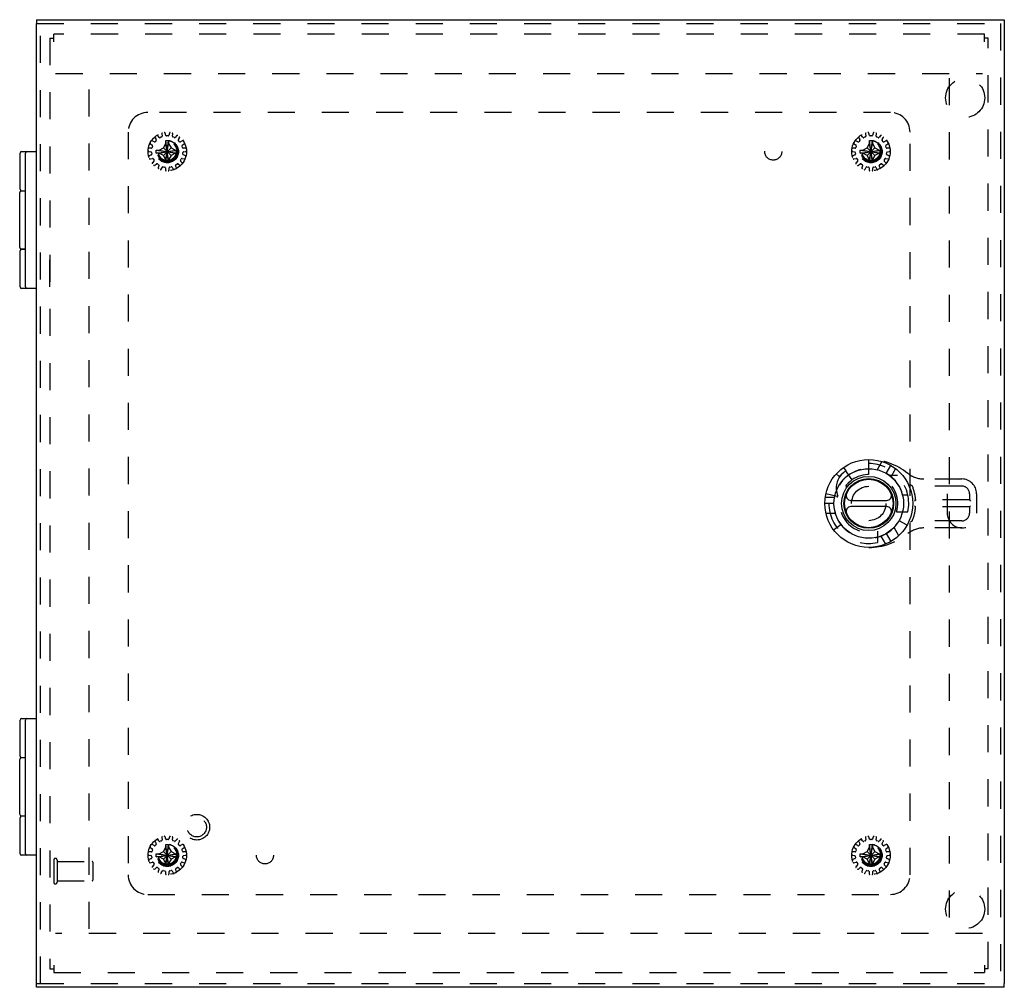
# Model space of a CAD drawing. Header units: inches. Extents: x 0 to 63, y 0 to 40.7.
# Tile 10 of 14: x 15.3 to 27.9, y 14.8 to 27.1. Entities that reach past the tile are written whole.
import ezdxf

# ---------------------------------------------------------------- set-up
doc = ezdxf.new("R2010")
doc.units = ezdxf.units.IN
doc.header["$LTSCALE"] = 3.462963
doc.header["$MEASUREMENT"] = 0
doc.linetypes.add('HIDDEN', pattern=[0.2, 0.1, -0.1])
for name, color, linetype in [('DEFAULT_2', 8, 'HIDDEN'), ('DOOR_ASSEMBLY', 7, 'CONTINUOUS'), ('SUBPANEL', 7, 'CONTINUOUS')]:
    doc.layers.add(name, color=color, linetype=linetype)

msp = doc.modelspace()

# ---------------------------------------------------------------- linework, layer by layer
at = {"layer": 'DEFAULT_2', "color": 8, "linetype": 'HIDDEN'}
for p, q in [((15.711, 26.895), (15.711, 14.991)), ((15.711, 26.895), (15.759, 26.895)), ((15.759, 26.848), (15.759, 26.943)), ((27.663, 26.943), (15.759, 26.943)), ((27.663, 26.848), (27.663, 26.943)), ((27.711, 26.895), (27.663, 26.895)), ((27.711, 14.991), (27.711, 26.895)), ((15.784, 26.443), (27.638, 26.443)), ((16.211, 15.503), (16.211, 26.383)), ((27.211, 26.383), (27.211, 15.503)), ((17.044, 25.567), (17.018, 25.58)), ((17.055, 25.621), (17.07, 25.596)), ((17.069, 25.585), (17.055, 25.57)), ((17.109, 25.625), (17.09, 25.647)), ((17.139, 25.63), (17.121, 25.622)), ((17.141, 25.669), (17.145, 25.641)), ((17.192, 25.651), (17.184, 25.678)), ((17.193, 25.582), (17.194, 25.583)), ((17.193, 25.547), (17.193, 25.582)), ((17.194, 25.302), (17.229, 25.583)), ((17.229, 25.302), (17.194, 25.583)), ((17.221, 25.644), (17.202, 25.644)), ((17.229, 25.583), (17.229, 25.582)), ((17.229, 25.582), (17.229, 25.547)), ((17.239, 25.678), (17.231, 25.651)), ((17.278, 25.641), (17.282, 25.669)), ((17.302, 25.622), (17.284, 25.63)), ((17.333, 25.647), (17.314, 25.625)), ((17.353, 25.596), (17.368, 25.621)), ((17.368, 25.57), (17.354, 25.585)), ((17.405, 25.58), (17.379, 25.567)), ((26.044, 25.567), (26.018, 25.58)), ((26.055, 25.621), (26.07, 25.596)), ((26.069, 25.585), (26.055, 25.57)), ((26.109, 25.625), (26.09, 25.647)), ((26.139, 25.63), (26.121, 25.622)), ((26.141, 25.669), (26.145, 25.641)), ((26.192, 25.651), (26.184, 25.678)), ((26.193, 25.582), (26.194, 25.583)), ((26.193, 25.547), (26.193, 25.582)), ((26.194, 25.302), (26.229, 25.583)), ((26.229, 25.302), (26.194, 25.583)), ((26.221, 25.644), (26.202, 25.644)), ((26.229, 25.583), (26.229, 25.582)), ((26.229, 25.582), (26.229, 25.547)), ((26.239, 25.678), (26.231, 25.651)), ((26.278, 25.641), (26.282, 25.669)), ((26.302, 25.622), (26.284, 25.63)), ((26.333, 25.647), (26.314, 25.625)), ((26.353, 25.596), (26.368, 25.621)), ((26.368, 25.57), (26.354, 25.585)), ((26.405, 25.58), (26.379, 25.567)), ((16.974, 25.445), (17.002, 25.44)), ((17.007, 25.488), (16.979, 25.489)), ((16.996, 25.542), (17.02, 25.526)), ((17.023, 25.514), (17.017, 25.495)), ((17.071, 25.461), (17.352, 25.425)), ((17.071, 25.461), (17.072, 25.461)), ((17.071, 25.425), (17.352, 25.461)), ((17.072, 25.461), (17.107, 25.461)), ((17.107, 25.461), (17.162, 25.492)), ((17.107, 25.461), (17.316, 25.425)), ((17.107, 25.425), (17.316, 25.461)), ((17.162, 25.492), (17.193, 25.547)), ((17.162, 25.393), (17.261, 25.492)), ((17.261, 25.393), (17.162, 25.492)), ((17.193, 25.338), (17.229, 25.547)), ((17.229, 25.338), (17.193, 25.547)), ((17.229, 25.547), (17.261, 25.492)), ((17.261, 25.492), (17.316, 25.461)), ((17.316, 25.461), (17.351, 25.461)), ((17.351, 25.461), (17.352, 25.461)), ((17.406, 25.495), (17.4, 25.514)), ((17.403, 25.526), (17.427, 25.542)), ((17.444, 25.489), (17.416, 25.488)), ((17.421, 25.44), (17.449, 25.445)), ((25.974, 25.445), (26.002, 25.44)), ((26.007, 25.488), (25.979, 25.489)), ((25.996, 25.542), (26.02, 25.526)), ((26.023, 25.514), (26.017, 25.495)), ((26.071, 25.425), (26.352, 25.461)), ((26.071, 25.461), (26.072, 25.461)), ((26.071, 25.461), (26.352, 25.425)), ((26.072, 25.461), (26.107, 25.461)), ((26.107, 25.461), (26.162, 25.492)), ((26.107, 25.425), (26.316, 25.461)), ((26.107, 25.461), (26.316, 25.425)), ((26.162, 25.492), (26.193, 25.547)), ((26.162, 25.393), (26.261, 25.492)), ((26.261, 25.393), (26.162, 25.492)), ((26.193, 25.338), (26.229, 25.547)), ((26.229, 25.338), (26.193, 25.547)), ((26.229, 25.547), (26.261, 25.492)), ((26.261, 25.492), (26.316, 25.461)), ((26.316, 25.461), (26.351, 25.461)), ((26.351, 25.461), (26.352, 25.461)), ((26.406, 25.495), (26.4, 25.514)), ((26.403, 25.526), (26.427, 25.542)), ((26.444, 25.489), (26.416, 25.488)), ((26.421, 25.44), (26.449, 25.445)), ((17.006, 25.401), (16.98, 25.391)), ((16.993, 25.349), (17.021, 25.355)), ((17.011, 25.432), (17.013, 25.412)), ((17.041, 25.322), (17.021, 25.301)), ((17.032, 25.351), (17.042, 25.333)), ((17.072, 25.425), (17.071, 25.425)), ((17.107, 25.425), (17.072, 25.425)), ((17.162, 25.393), (17.107, 25.425)), ((17.193, 25.338), (17.162, 25.393)), ((17.193, 25.303), (17.193, 25.338)), ((17.261, 25.393), (17.229, 25.338)), ((17.229, 25.338), (17.229, 25.303)), ((17.316, 25.425), (17.261, 25.393)), ((17.351, 25.425), (17.316, 25.425)), ((17.352, 25.425), (17.351, 25.425)), ((17.381, 25.333), (17.391, 25.351)), ((17.402, 25.301), (17.382, 25.322)), ((17.402, 25.355), (17.43, 25.349)), ((17.41, 25.412), (17.412, 25.432)), ((17.443, 25.391), (17.417, 25.401)), ((26.006, 25.401), (25.98, 25.391)), ((25.993, 25.349), (26.021, 25.355)), ((26.011, 25.432), (26.013, 25.412)), ((26.041, 25.322), (26.021, 25.301)), ((26.032, 25.351), (26.042, 25.333)), ((26.072, 25.425), (26.071, 25.425)), ((26.107, 25.425), (26.072, 25.425)), ((26.162, 25.393), (26.107, 25.425)), ((26.193, 25.338), (26.162, 25.393)), ((26.193, 25.303), (26.193, 25.338)), ((26.261, 25.393), (26.229, 25.338)), ((26.229, 25.338), (26.229, 25.303)), ((26.316, 25.425), (26.261, 25.393)), ((26.351, 25.425), (26.316, 25.425)), ((26.352, 25.425), (26.351, 25.425)), ((26.381, 25.333), (26.391, 25.351)), ((26.402, 25.301), (26.382, 25.322)), ((26.402, 25.355), (26.43, 25.349)), ((26.41, 25.412), (26.412, 25.432)), ((26.443, 25.391), (26.417, 25.401)), ((17.051, 25.268), (17.073, 25.286)), ((17.085, 25.286), (17.101, 25.274)), ((17.105, 25.263), (17.095, 25.236)), ((17.135, 25.218), (17.149, 25.243)), ((17.16, 25.248), (17.179, 25.244)), ((17.187, 25.235), (17.189, 25.206)), ((17.194, 25.302), (17.193, 25.303)), ((17.229, 25.303), (17.229, 25.302)), ((17.234, 25.206), (17.236, 25.235)), ((17.244, 25.244), (17.263, 25.248)), ((17.274, 25.243), (17.288, 25.218)), ((17.328, 25.236), (17.318, 25.263)), ((17.322, 25.274), (17.338, 25.286)), ((17.35, 25.286), (17.372, 25.268)), ((26.051, 25.268), (26.073, 25.286)), ((26.085, 25.286), (26.101, 25.274)), ((26.105, 25.263), (26.095, 25.236)), ((26.135, 25.218), (26.149, 25.243)), ((26.16, 25.248), (26.179, 25.244)), ((26.187, 25.235), (26.189, 25.206)), ((26.194, 25.302), (26.193, 25.303)), ((26.229, 25.303), (26.229, 25.302)), ((26.234, 25.206), (26.236, 25.235)), ((26.244, 25.244), (26.263, 25.248)), ((26.274, 25.243), (26.288, 25.218)), ((26.328, 25.236), (26.318, 25.263)), ((26.322, 25.274), (26.338, 25.286)), ((26.35, 25.286), (26.372, 25.268)), ((17.109, 16.625), (17.09, 16.647)), ((17.139, 16.63), (17.121, 16.622)), ((17.141, 16.669), (17.145, 16.641)), ((17.192, 16.651), (17.184, 16.678)), ((17.221, 16.644), (17.202, 16.644)), ((17.239, 16.678), (17.231, 16.651)), ((17.278, 16.641), (17.282, 16.669)), ((17.302, 16.622), (17.284, 16.63)), ((17.333, 16.647), (17.314, 16.625)), ((26.109, 16.625), (26.09, 16.647)), ((26.139, 16.63), (26.121, 16.622)), ((26.141, 16.669), (26.145, 16.641)), ((26.192, 16.651), (26.184, 16.678)), ((26.221, 16.644), (26.202, 16.644)), ((26.239, 16.678), (26.231, 16.651)), ((26.278, 16.641), (26.282, 16.669)), ((26.302, 16.622), (26.284, 16.63)), ((26.333, 16.647), (26.314, 16.625)), ((16.996, 16.542), (17.02, 16.526)), ((17.023, 16.514), (17.017, 16.495)), ((17.044, 16.567), (17.018, 16.58)), ((17.055, 16.621), (17.07, 16.596)), ((17.069, 16.585), (17.055, 16.57)), ((17.162, 16.492), (17.193, 16.547)), ((17.193, 16.582), (17.194, 16.583)), ((17.193, 16.547), (17.193, 16.582)), ((17.229, 16.338), (17.193, 16.547)), ((17.193, 16.338), (17.229, 16.547)), ((17.229, 16.302), (17.194, 16.583)), ((17.194, 16.302), (17.229, 16.583)), ((17.229, 16.583), (17.229, 16.582)), ((17.229, 16.582), (17.229, 16.547)), ((17.229, 16.547), (17.261, 16.492)), ((17.353, 16.596), (17.368, 16.621)), ((17.368, 16.57), (17.354, 16.585)), ((17.405, 16.58), (17.379, 16.567)), ((17.406, 16.495), (17.4, 16.514)), ((17.403, 16.526), (17.427, 16.542)), ((25.996, 16.542), (26.02, 16.526)), ((26.023, 16.514), (26.017, 16.495)), ((26.044, 16.567), (26.018, 16.58)), ((26.055, 16.621), (26.07, 16.596)), ((26.069, 16.585), (26.055, 16.57)), ((26.162, 16.492), (26.193, 16.547)), ((26.193, 16.582), (26.194, 16.583)), ((26.193, 16.547), (26.193, 16.582)), ((26.229, 16.338), (26.193, 16.547)), ((26.193, 16.338), (26.229, 16.547)), ((26.229, 16.302), (26.194, 16.583)), ((26.194, 16.302), (26.229, 16.583)), ((26.229, 16.583), (26.229, 16.582)), ((26.229, 16.582), (26.229, 16.547)), ((26.229, 16.547), (26.261, 16.492)), ((26.353, 16.596), (26.368, 16.621)), ((26.368, 16.57), (26.354, 16.585)), ((26.405, 16.58), (26.379, 16.567)), ((26.406, 16.495), (26.4, 16.514)), ((26.403, 16.526), (26.427, 16.542)), ((15.759, 16.383), (15.759, 16.099)), ((15.802, 16.383), (15.802, 16.099)), ((16.974, 16.445), (17.002, 16.44)), ((17.007, 16.488), (16.979, 16.489)), ((17.006, 16.401), (16.98, 16.391)), ((17.011, 16.432), (17.013, 16.412)), ((17.071, 16.461), (17.352, 16.425)), ((17.071, 16.461), (17.072, 16.461)), ((17.071, 16.425), (17.352, 16.461)), ((17.072, 16.425), (17.071, 16.425)), ((17.072, 16.461), (17.107, 16.461)), ((17.107, 16.425), (17.072, 16.425)), ((17.107, 16.461), (17.162, 16.492)), ((17.107, 16.461), (17.316, 16.425)), ((17.107, 16.425), (17.316, 16.461)), ((17.162, 16.393), (17.107, 16.425)), ((17.261, 16.393), (17.162, 16.492)), ((17.162, 16.393), (17.261, 16.492)), ((17.193, 16.338), (17.162, 16.393)), ((17.261, 16.393), (17.229, 16.338)), ((17.261, 16.492), (17.316, 16.461)), ((17.316, 16.425), (17.261, 16.393)), ((17.316, 16.461), (17.351, 16.461)), ((17.351, 16.425), (17.316, 16.425)), ((17.351, 16.461), (17.352, 16.461)), ((17.352, 16.425), (17.351, 16.425)), ((17.41, 16.412), (17.412, 16.432)), ((17.444, 16.489), (17.416, 16.488)), ((17.443, 16.391), (17.417, 16.401)), ((17.421, 16.44), (17.449, 16.445)), ((25.974, 16.445), (26.002, 16.44)), ((26.007, 16.488), (25.979, 16.489)), ((26.006, 16.401), (25.98, 16.391)), ((26.011, 16.432), (26.013, 16.412)), ((26.071, 16.425), (26.352, 16.461)), ((26.071, 16.461), (26.072, 16.461)), ((26.071, 16.461), (26.352, 16.425)), ((26.072, 16.425), (26.071, 16.425)), ((26.072, 16.461), (26.107, 16.461)), ((26.107, 16.425), (26.072, 16.425)), ((26.107, 16.461), (26.162, 16.492)), ((26.107, 16.425), (26.316, 16.461)), ((26.107, 16.461), (26.316, 16.425)), ((26.162, 16.393), (26.107, 16.425)), ((26.162, 16.492), (26.261, 16.393)), ((26.162, 16.393), (26.261, 16.492)), ((26.193, 16.338), (26.162, 16.393)), ((26.261, 16.393), (26.229, 16.338)), ((26.261, 16.492), (26.316, 16.461)), ((26.316, 16.425), (26.261, 16.393)), ((26.316, 16.461), (26.351, 16.461)), ((26.351, 16.425), (26.316, 16.425)), ((26.351, 16.461), (26.352, 16.461)), ((26.352, 16.425), (26.351, 16.425)), ((26.41, 16.412), (26.412, 16.432)), ((26.444, 16.489), (26.416, 16.488)), ((26.443, 16.391), (26.417, 16.401)), ((26.421, 16.44), (26.449, 16.445)), ((15.802, 16.365), (16.249, 16.365)), ((16.259, 16.355), (16.259, 16.127)), ((16.993, 16.349), (17.021, 16.355)), ((17.041, 16.322), (17.021, 16.301)), ((17.032, 16.351), (17.042, 16.333)), ((17.051, 16.268), (17.073, 16.286)), ((17.085, 16.286), (17.101, 16.274)), ((17.105, 16.263), (17.095, 16.236)), ((17.16, 16.248), (17.179, 16.244)), ((17.193, 16.303), (17.193, 16.338)), ((17.194, 16.302), (17.193, 16.303)), ((17.229, 16.338), (17.229, 16.303)), ((17.229, 16.303), (17.229, 16.302)), ((17.244, 16.244), (17.263, 16.248)), ((17.328, 16.236), (17.318, 16.263)), ((17.322, 16.274), (17.338, 16.286)), ((17.35, 16.286), (17.372, 16.268)), ((17.381, 16.333), (17.391, 16.351)), ((17.402, 16.301), (17.382, 16.322)), ((17.402, 16.355), (17.43, 16.349)), ((25.993, 16.349), (26.021, 16.355)), ((26.041, 16.322), (26.021, 16.301)), ((26.032, 16.351), (26.042, 16.333)), ((26.051, 16.268), (26.073, 16.286)), ((26.085, 16.286), (26.101, 16.274)), ((26.105, 16.263), (26.095, 16.236)), ((26.16, 16.248), (26.179, 16.244)), ((26.193, 16.303), (26.193, 16.338)), ((26.194, 16.302), (26.193, 16.303)), ((26.229, 16.338), (26.229, 16.303)), ((26.229, 16.303), (26.229, 16.302)), ((26.244, 16.244), (26.263, 16.248)), ((26.328, 16.236), (26.318, 16.263)), ((26.322, 16.274), (26.338, 16.286)), ((26.35, 16.286), (26.372, 16.268)), ((26.381, 16.333), (26.391, 16.351)), ((26.402, 16.301), (26.382, 16.322)), ((26.402, 16.355), (26.43, 16.349)), ((17.135, 16.218), (17.149, 16.243)), ((17.187, 16.235), (17.189, 16.206)), ((17.234, 16.206), (17.236, 16.235)), ((17.274, 16.243), (17.288, 16.218)), ((26.135, 16.218), (26.149, 16.243)), ((26.187, 16.235), (26.189, 16.206)), ((26.234, 16.206), (26.236, 16.235)), ((26.274, 16.243), (26.288, 16.218)), ((15.802, 16.117), (16.249, 16.117)), ((27.638, 15.443), (15.784, 15.443)), ((15.711, 14.991), (15.759, 14.991)), ((15.759, 15.037), (15.759, 14.943)), ((27.663, 15.037), (27.663, 14.943)), ((27.711, 14.991), (27.663, 14.991)), ((15.759, 14.943), (27.663, 14.943))]:
    msp.add_line(p, q, dxfattribs=at)
for points in [[(17.194, 25.583), (17.2, 25.583), (17.205, 25.583), (17.211, 25.583), (17.217, 25.583), (17.223, 25.583), (17.229, 25.583)], [(26.194, 25.583), (26.2, 25.583), (26.205, 25.583), (26.211, 25.583), (26.217, 25.583), (26.223, 25.583), (26.229, 25.583)], [(17.071, 25.443), (17.071, 25.446), (17.071, 25.449), (17.071, 25.452), (17.071, 25.455), (17.071, 25.458), (17.071, 25.461)], [(17.071, 25.425), (17.071, 25.428), (17.071, 25.431), (17.071, 25.434), (17.071, 25.437), (17.071, 25.44), (17.071, 25.443)], [(17.352, 25.461), (17.352, 25.458), (17.352, 25.455), (17.352, 25.452), (17.352, 25.449), (17.352, 25.446), (17.352, 25.443)], [(17.352, 25.443), (17.352, 25.44), (17.352, 25.437), (17.352, 25.434), (17.352, 25.431), (17.352, 25.428), (17.352, 25.425)], [(26.071, 25.443), (26.071, 25.446), (26.071, 25.449), (26.071, 25.452), (26.071, 25.455), (26.071, 25.458), (26.071, 25.461)], [(26.071, 25.425), (26.071, 25.428), (26.071, 25.431), (26.071, 25.434), (26.071, 25.437), (26.071, 25.44), (26.071, 25.443)], [(26.352, 25.461), (26.352, 25.458), (26.352, 25.455), (26.352, 25.452), (26.352, 25.449), (26.352, 25.446), (26.352, 25.443)], [(26.352, 25.443), (26.352, 25.44), (26.352, 25.437), (26.352, 25.434), (26.352, 25.431), (26.352, 25.428), (26.352, 25.425)], [(17.229, 25.302), (17.223, 25.302), (17.217, 25.302), (17.211, 25.302), (17.205, 25.302), (17.2, 25.302), (17.194, 25.302)], [(26.229, 25.302), (26.223, 25.302), (26.217, 25.302), (26.211, 25.302), (26.205, 25.302), (26.2, 25.302), (26.194, 25.302)], [(17.194, 16.583), (17.2, 16.583), (17.205, 16.583), (17.211, 16.583), (17.217, 16.583), (17.223, 16.583), (17.229, 16.583)], [(26.194, 16.583), (26.2, 16.583), (26.205, 16.583), (26.211, 16.583), (26.217, 16.583), (26.223, 16.583), (26.229, 16.583)], [(17.071, 16.443), (17.071, 16.446), (17.071, 16.449), (17.071, 16.452), (17.071, 16.455), (17.071, 16.458), (17.071, 16.461)], [(17.071, 16.425), (17.071, 16.428), (17.071, 16.431), (17.071, 16.434), (17.071, 16.437), (17.071, 16.44), (17.071, 16.443)], [(17.352, 16.461), (17.352, 16.458), (17.352, 16.455), (17.352, 16.452), (17.352, 16.449), (17.352, 16.446), (17.352, 16.443)], [(17.352, 16.443), (17.352, 16.44), (17.352, 16.437), (17.352, 16.434), (17.352, 16.431), (17.352, 16.428), (17.352, 16.425)], [(26.071, 16.443), (26.071, 16.446), (26.071, 16.449), (26.071, 16.452), (26.071, 16.455), (26.071, 16.458), (26.071, 16.461)], [(26.071, 16.425), (26.071, 16.428), (26.071, 16.431), (26.071, 16.434), (26.071, 16.437), (26.071, 16.44), (26.071, 16.443)], [(26.352, 16.461), (26.352, 16.458), (26.352, 16.455), (26.352, 16.452), (26.352, 16.449), (26.352, 16.446), (26.352, 16.443)], [(26.352, 16.443), (26.352, 16.44), (26.352, 16.437), (26.352, 16.434), (26.352, 16.431), (26.352, 16.428), (26.352, 16.425)], [(17.229, 16.302), (17.223, 16.302), (17.217, 16.302), (17.211, 16.302), (17.205, 16.302), (17.2, 16.302), (17.194, 16.302)], [(26.229, 16.302), (26.223, 16.302), (26.217, 16.302), (26.211, 16.302), (26.205, 16.302), (26.2, 16.302), (26.194, 16.302)]]:
    msp.add_lwpolyline(points, dxfattribs=at)
for centre, radius in [((17.211, 25.443), 0.246), ((17.211, 25.443), 0.143), ((17.211, 25.443), 0.128), ((17.211, 25.443), 0.124), ((26.211, 25.443), 0.246), ((26.211, 25.443), 0.143), ((26.211, 25.443), 0.128), ((26.211, 25.443), 0.124), ((17.211, 25.443), 0.114), ((26.211, 25.443), 0.114), ((17.211, 16.443), 0.246), ((26.211, 16.443), 0.246), ((17.211, 16.443), 0.143), ((17.211, 16.443), 0.128), ((17.211, 16.443), 0.124), ((17.211, 16.443), 0.114), ((26.211, 16.443), 0.143), ((26.211, 16.443), 0.128), ((26.211, 16.443), 0.124), ((26.211, 16.443), 0.114)]:
    msp.add_circle(centre, radius, dxfattribs=at)
for centre, radius, start, end in [((17.013, 25.571), 0.01, 64.1507, 147.0674), ((17.048, 25.576), 0.01, 244.1507, 318), ((17.063, 25.626), 0.01, 128.9326, 211.8493), ((17.061, 25.591), 0.01, 318, 31.8493), ((17.083, 25.64), 0.01, 40.1507, 123.0674), ((17.117, 25.631), 0.01, 220.1507, 294), ((17.135, 25.639), 0.01, 294, 7.8493), ((17.151, 25.671), 0.01, 104.9326, 187.8493), ((17.174, 25.676), 0.01, 16.1507, 99.0674), ((17.202, 25.654), 0.01, 196.1507, 270), ((17.221, 25.654), 0.01, 270, 343.8493), ((17.249, 25.676), 0.01, 80.9326, 163.8493), ((17.272, 25.671), 0.01, 352.1507, 75.0674), ((17.288, 25.639), 0.01, 172.1507, 246), ((17.306, 25.631), 0.01, 246, 319.8493), ((17.34, 25.64), 0.01, 56.9326, 139.8493), ((17.362, 25.591), 0.01, 148.1507, 222), ((17.36, 25.626), 0.01, 328.1507, 51.0674), ((17.375, 25.576), 0.01, 222, 295.8493), ((17.41, 25.571), 0.01, 32.9326, 115.8493), ((26.013, 25.571), 0.01, 64.1507, 147.0674), ((26.048, 25.576), 0.01, 244.1507, 318), ((26.063, 25.626), 0.01, 128.9326, 211.8493), ((26.061, 25.591), 0.01, 318, 31.8493), ((26.083, 25.64), 0.01, 40.1507, 123.0674), ((26.117, 25.631), 0.01, 220.1507, 294), ((26.135, 25.639), 0.01, 294, 7.8493), ((26.151, 25.671), 0.01, 104.9326, 187.8493), ((26.174, 25.676), 0.01, 16.1507, 99.0674), ((26.202, 25.654), 0.01, 196.1507, 270), ((26.221, 25.654), 0.01, 270, 343.8493), ((26.249, 25.676), 0.01, 80.9326, 163.8493), ((26.272, 25.671), 0.01, 352.1507, 75.0674), ((26.288, 25.639), 0.01, 172.1507, 246), ((26.306, 25.631), 0.01, 246, 319.8493), ((26.34, 25.64), 0.01, 56.9326, 139.8493), ((26.362, 25.591), 0.01, 148.1507, 222), ((26.36, 25.626), 0.01, 328.1507, 51.0674), ((26.375, 25.576), 0.01, 222, 295.8493), ((26.41, 25.571), 0.01, 32.9326, 115.8493), ((16.976, 25.455), 0.01, 176.9326, 259.8493), ((16.978, 25.479), 0.01, 88.1507, 171.0674), ((17.001, 25.55), 0.01, 152.9326, 235.8493), ((17.001, 25.43), 0.01, 6, 79.8493), ((17.008, 25.498), 0.01, 268.1507, 342), ((17.014, 25.517), 0.01, 342, 55.8493), ((17.409, 25.517), 0.01, 124.1507, 198), ((17.415, 25.498), 0.01, 198, 271.8493), ((17.422, 25.43), 0.01, 100.1507, 174), ((17.422, 25.55), 0.01, 304.1507, 27.0674), ((17.445, 25.479), 0.01, 8.9326, 91.8493), ((17.447, 25.455), 0.01, 280.1507, 3.0674), ((25.976, 25.455), 0.01, 176.9326, 259.8493), ((25.978, 25.479), 0.01, 88.1507, 171.0674), ((26.001, 25.55), 0.01, 152.9326, 235.8493), ((26.001, 25.43), 0.01, 6, 79.8493), ((26.008, 25.498), 0.01, 268.1507, 342), ((26.014, 25.517), 0.01, 342, 55.8493), ((26.409, 25.517), 0.01, 124.1507, 198), ((26.415, 25.498), 0.01, 198, 271.8493), ((26.422, 25.43), 0.01, 100.1507, 174), ((26.422, 25.55), 0.01, 304.1507, 27.0674), ((26.445, 25.479), 0.01, 8.9326, 91.8493), ((26.447, 25.455), 0.01, 280.1507, 3.0674), ((16.984, 25.381), 0.01, 112.1507, 195.0674), ((16.991, 25.358), 0.01, 200.9326, 283.8493), ((17.003, 25.411), 0.01, 292.1507, 6), ((17.024, 25.346), 0.01, 30, 103.8493), ((17.034, 25.328), 0.01, 316.1507, 30), ((17.389, 25.328), 0.01, 150, 223.8493), ((17.399, 25.346), 0.01, 76.1507, 150), ((17.42, 25.411), 0.01, 174, 247.8493), ((17.432, 25.358), 0.01, 256.1507, 339.0674), ((17.439, 25.381), 0.01, 344.9326, 67.8493), ((25.984, 25.381), 0.01, 112.1507, 195.0674), ((25.991, 25.358), 0.01, 200.9326, 283.8493), ((26.003, 25.411), 0.01, 292.1507, 6), ((26.024, 25.346), 0.01, 30, 103.8493), ((26.034, 25.328), 0.01, 316.1507, 30), ((26.389, 25.328), 0.01, 150, 223.8493), ((26.399, 25.346), 0.01, 76.1507, 150), ((26.42, 25.411), 0.01, 174, 247.8493), ((26.432, 25.358), 0.01, 256.1507, 339.0674), ((26.439, 25.381), 0.01, 344.9326, 67.8493), ((17.028, 25.294), 0.01, 136.1507, 219.0674), ((17.044, 25.276), 0.01, 224.9326, 307.8493), ((17.079, 25.278), 0.01, 54, 127.8493), ((17.105, 25.232), 0.01, 160.1507, 243.0674), ((17.096, 25.266), 0.01, 340.1507, 54), ((17.127, 25.222), 0.01, 248.9326, 331.8493), ((17.158, 25.238), 0.01, 78, 151.8493), ((17.177, 25.234), 0.01, 4.1507, 78), ((17.199, 25.207), 0.01, 184.1507, 267.0674), ((17.224, 25.207), 0.01, 272.9326, 355.8493), ((17.246, 25.234), 0.01, 102, 175.8493), ((17.265, 25.238), 0.01, 28.1507, 102), ((17.296, 25.222), 0.01, 208.1507, 291.0674), ((17.327, 25.266), 0.01, 126, 199.8493), ((17.318, 25.232), 0.01, 296.9326, 19.8493), ((17.344, 25.278), 0.01, 52.1507, 126), ((17.379, 25.276), 0.01, 232.1507, 315.0674), ((17.395, 25.294), 0.01, 320.9326, 43.8493), ((26.028, 25.294), 0.01, 136.1507, 219.0674), ((26.044, 25.276), 0.01, 224.9326, 307.8493), ((26.079, 25.278), 0.01, 54, 127.8493), ((26.105, 25.232), 0.01, 160.1507, 243.0674), ((26.096, 25.266), 0.01, 340.1507, 54), ((26.127, 25.222), 0.01, 248.9326, 331.8493), ((26.158, 25.238), 0.01, 78, 151.8493), ((26.177, 25.234), 0.01, 4.1507, 78), ((26.199, 25.207), 0.01, 184.1507, 267.0674), ((26.224, 25.207), 0.01, 272.9326, 355.8493), ((26.246, 25.234), 0.01, 102, 175.8493), ((26.265, 25.238), 0.01, 28.1507, 102), ((26.296, 25.222), 0.01, 208.1507, 291.0674), ((26.327, 25.266), 0.01, 126, 199.8493), ((26.318, 25.232), 0.01, 296.9326, 19.8493), ((26.344, 25.278), 0.01, 52.1507, 126), ((26.379, 25.276), 0.01, 232.1507, 315.0674), ((26.395, 25.294), 0.01, 320.9326, 43.8493), ((17.063, 16.626), 0.01, 128.9326, 211.8493), ((17.083, 16.64), 0.01, 40.1507, 123.0674), ((17.117, 16.631), 0.01, 220.1507, 294), ((17.135, 16.639), 0.01, 294, 7.8493), ((17.151, 16.671), 0.01, 104.9326, 187.8493), ((17.174, 16.676), 0.01, 16.1507, 99.0674), ((17.202, 16.654), 0.01, 196.1507, 270), ((17.221, 16.654), 0.01, 270, 343.8493), ((17.249, 16.676), 0.01, 80.9326, 163.8493), ((17.272, 16.671), 0.01, 352.1507, 75.0674), ((17.288, 16.639), 0.01, 172.1507, 246), ((17.306, 16.631), 0.01, 246, 319.8493), ((17.34, 16.64), 0.01, 56.9326, 139.8493), ((17.36, 16.626), 0.01, 328.1507, 51.0674), ((26.063, 16.626), 0.01, 128.9326, 211.8493), ((26.083, 16.64), 0.01, 40.1507, 123.0674), ((26.117, 16.631), 0.01, 220.1507, 294), ((26.135, 16.639), 0.01, 294, 7.8493), ((26.151, 16.671), 0.01, 104.9326, 187.8493), ((26.174, 16.676), 0.01, 16.1507, 99.0674), ((26.202, 16.654), 0.01, 196.1507, 270), ((26.221, 16.654), 0.01, 270, 343.8493), ((26.249, 16.676), 0.01, 80.9326, 163.8493), ((26.272, 16.671), 0.01, 352.1507, 75.0674), ((26.288, 16.639), 0.01, 172.1507, 246), ((26.306, 16.631), 0.01, 246, 319.8493), ((26.34, 16.64), 0.01, 56.9326, 139.8493), ((26.36, 16.626), 0.01, 328.1507, 51.0674), ((17.001, 16.55), 0.01, 152.9326, 235.8493), ((17.013, 16.571), 0.01, 64.1507, 147.0674), ((17.014, 16.517), 0.01, 342, 55.8493), ((17.048, 16.576), 0.01, 244.1507, 318), ((17.061, 16.591), 0.01, 318, 31.8493), ((17.362, 16.591), 0.01, 148.1507, 222), ((17.375, 16.576), 0.01, 222, 295.8493), ((17.409, 16.517), 0.01, 124.1507, 198), ((17.41, 16.571), 0.01, 32.9326, 115.8493), ((17.422, 16.55), 0.01, 304.1507, 27.0674), ((26.001, 16.55), 0.01, 152.9326, 235.8493), ((26.013, 16.571), 0.01, 64.1507, 147.0674), ((26.014, 16.517), 0.01, 342, 55.8493), ((26.048, 16.576), 0.01, 244.1507, 318), ((26.061, 16.591), 0.01, 318, 31.8493), ((26.362, 16.591), 0.01, 148.1507, 222), ((26.375, 16.576), 0.01, 222, 295.8493), ((26.409, 16.517), 0.01, 124.1507, 198), ((26.41, 16.571), 0.01, 32.9326, 115.8493), ((26.422, 16.55), 0.01, 304.1507, 27.0674), ((15.781, 16.383), 0.0215, 0, 180), ((16.976, 16.455), 0.01, 176.9326, 259.8493), ((16.978, 16.479), 0.01, 88.1507, 171.0674), ((16.984, 16.381), 0.01, 112.1507, 195.0674), ((17.001, 16.43), 0.01, 6, 79.8493), ((17.003, 16.411), 0.01, 292.1507, 6), ((17.008, 16.498), 0.01, 268.1507, 342), ((17.415, 16.498), 0.01, 198, 271.8493), ((17.42, 16.411), 0.01, 174, 247.8493), ((17.422, 16.43), 0.01, 100.1507, 174), ((17.439, 16.381), 0.01, 344.9326, 67.8493), ((17.445, 16.479), 0.01, 8.9326, 91.8493), ((17.447, 16.455), 0.01, 280.1507, 3.0674), ((25.976, 16.455), 0.01, 176.9326, 259.8493), ((25.978, 16.479), 0.01, 88.1507, 171.0674), ((25.984, 16.381), 0.01, 112.1507, 195.0674), ((26.001, 16.43), 0.01, 6, 79.8493), ((26.003, 16.411), 0.01, 292.1507, 6), ((26.008, 16.498), 0.01, 268.1507, 342), ((26.415, 16.498), 0.01, 198, 271.8493), ((26.42, 16.411), 0.01, 174, 247.8493), ((26.422, 16.43), 0.01, 100.1507, 174), ((26.439, 16.381), 0.01, 344.9326, 67.8493), ((26.445, 16.479), 0.01, 8.9326, 91.8493), ((26.447, 16.455), 0.01, 280.1507, 3.0674), ((16.249, 16.355), 0.01, 0, 90), ((16.991, 16.358), 0.01, 200.9326, 283.8493), ((17.028, 16.294), 0.01, 136.1507, 219.0674), ((17.024, 16.346), 0.01, 30, 103.8493), ((17.044, 16.276), 0.01, 224.9326, 307.8493), ((17.034, 16.328), 0.01, 316.1507, 30), ((17.079, 16.278), 0.01, 54, 127.8493), ((17.096, 16.266), 0.01, 340.1507, 54), ((17.158, 16.238), 0.01, 78, 151.8493), ((17.265, 16.238), 0.01, 28.1507, 102), ((17.327, 16.266), 0.01, 126, 199.8493), ((17.344, 16.278), 0.01, 52.1507, 126), ((17.379, 16.276), 0.01, 232.1507, 315.0674), ((17.389, 16.328), 0.01, 150, 223.8493), ((17.399, 16.346), 0.01, 76.1507, 150), ((17.395, 16.294), 0.01, 320.9326, 43.8493), ((17.432, 16.358), 0.01, 256.1507, 339.0674), ((25.991, 16.358), 0.01, 200.9326, 283.8493), ((26.028, 16.294), 0.01, 136.1507, 219.0674), ((26.024, 16.346), 0.01, 30, 103.8493), ((26.044, 16.276), 0.01, 224.9326, 307.8493), ((26.034, 16.328), 0.01, 316.1507, 30), ((26.079, 16.278), 0.01, 54, 127.8493), ((26.096, 16.266), 0.01, 340.1507, 54), ((26.158, 16.238), 0.01, 78, 151.8493), ((26.265, 16.238), 0.01, 28.1507, 102), ((26.327, 16.266), 0.01, 126, 199.8493), ((26.344, 16.278), 0.01, 52.1507, 126), ((26.379, 16.276), 0.01, 232.1507, 315.0674), ((26.389, 16.328), 0.01, 150, 223.8493), ((26.399, 16.346), 0.01, 76.1507, 150), ((26.395, 16.294), 0.01, 320.9326, 43.8493), ((26.432, 16.358), 0.01, 256.1507, 339.0674), ((16.249, 16.127), 0.01, 270, 360), ((17.105, 16.232), 0.01, 160.1507, 243.0674), ((17.127, 16.222), 0.01, 248.9326, 331.8493), ((17.177, 16.234), 0.01, 4.1507, 78), ((17.199, 16.207), 0.01, 184.1507, 267.0674), ((17.224, 16.207), 0.01, 272.9326, 355.8493), ((17.246, 16.234), 0.01, 102, 175.8493), ((17.296, 16.222), 0.01, 208.1507, 291.0674), ((17.318, 16.232), 0.01, 296.9326, 19.8493), ((26.105, 16.232), 0.01, 160.1507, 243.0674), ((26.127, 16.222), 0.01, 248.9326, 331.8493), ((26.177, 16.234), 0.01, 4.1507, 78), ((26.199, 16.207), 0.01, 184.1507, 267.0674), ((26.224, 16.207), 0.01, 272.9326, 355.8493), ((26.246, 16.234), 0.01, 102, 175.8493), ((26.296, 16.222), 0.01, 208.1507, 291.0674), ((26.318, 16.232), 0.01, 296.9326, 19.8493), ((15.781, 16.099), 0.0215, 180, 360)]:
    msp.add_arc(centre, radius, start, end, dxfattribs=at)
at = {"layer": 'DOOR_ASSEMBLY', "color": 7, "linetype": 'Continuous'}
for p, q in [((15.541, 27.13), (15.541, 27.082)), ((27.916, 27.13), (27.916, 27.082)), ((15.348, 25.443), (15.541, 25.443)), ((15.328, 24.963), (15.328, 25.423)), ((15.397, 23.713), (15.397, 25.423)), ((15.397, 24.938), (15.344, 24.938)), ((15.348, 24.943), (15.397, 24.943)), ((15.324, 24.218), (15.324, 24.918)), ((15.344, 24.198), (15.397, 24.198)), ((15.397, 24.193), (15.348, 24.193)), ((15.328, 23.713), (15.328, 24.173)), ((15.541, 23.693), (15.348, 23.693)), ((25.954, 20.983), (26.413, 20.983)), ((26.413, 20.903), (25.954, 20.903)), ((15.328, 17.713), (15.328, 18.173)), ((15.348, 18.193), (15.541, 18.193)), ((15.397, 16.463), (15.397, 18.173)), ((15.324, 16.968), (15.324, 17.668)), ((15.397, 17.688), (15.344, 17.688)), ((15.348, 17.693), (15.397, 17.693)), ((15.328, 16.463), (15.328, 16.923)), ((15.344, 16.948), (15.397, 16.948)), ((15.397, 16.943), (15.348, 16.943)), ((15.541, 16.443), (15.348, 16.443)), ((15.541, 14.755), (15.541, 14.803)), ((27.916, 14.755), (27.916, 14.803))]:
    msp.add_line(p, q, dxfattribs=at)
at = {"layer": 'DOOR_ASSEMBLY', "color": 3, "linetype": 'Continuous'}
for p, q in [((15.541, 27.13), (27.916, 27.13)), ((15.541, 14.803), (15.541, 27.082)), ((27.916, 27.082), (27.916, 14.803)), ((27.916, 14.755), (15.541, 14.755))]:
    msp.add_line(p, q, dxfattribs=at)
at = {"layer": 'DOOR_ASSEMBLY', "color": 8, "linetype": 'HIDDEN'}
for p, q in [((15.541, 27.082), (27.916, 27.082)), ((15.589, 14.803), (15.589, 27.082)), ((27.868, 27.082), (27.868, 14.803)), ((15.711, 23.713), (15.711, 24.338)), ((26.178, 21.505), (26.178, 21.388)), ((26.183, 21.313), (26.183, 21.505)), ((26.349, 21.48), (26.289, 21.375)), ((26.406, 21.328), (26.465, 21.43)), ((25.805, 21.286), (25.767, 21.321)), ((25.861, 21.403), (25.89, 21.361)), ((25.89, 21.361), (25.886, 21.358)), ((25.971, 21.246), (25.9, 21.348)), ((26.549, 21.3), (26.449, 21.3)), ((26.468, 21.285), (26.527, 21.388)), ((26.724, 21.177), (26.718, 21.18)), ((26.729, 21.173), (26.724, 21.177)), ((26.734, 21.17), (26.729, 21.173)), ((26.735, 21.169), (26.734, 21.17)), ((26.738, 21.167), (26.735, 21.169)), ((26.739, 21.166), (26.738, 21.167)), ((26.74, 21.166), (26.739, 21.166)), ((26.74, 21.166), (26.74, 21.166)), ((26.74, 21.166), (26.74, 21.166)), ((26.74, 21.166), (26.74, 21.166)), ((26.741, 21.166), (26.74, 21.166)), ((27.374, 21.165), (26.741, 21.165)), ((26.741, 21.165), (26.741, 21.165)), ((26.741, 21.165), (26.741, 21.165)), ((27.374, 21.255), (26.888, 21.255)), ((25.777, 21.03), (25.635, 21.068)), ((26.683, 21.05), (26.616, 21.05)), ((27.186, 21.068), (27.186, 20.818)), ((27.471, 21.068), (27.471, 20.988)), ((27.561, 21.068), (27.561, 20.818)), ((25.738, 20.943), (25.621, 20.943)), ((25.744, 21.018), (25.626, 21.018)), ((26.77, 20.974), (26.769, 20.973)), ((26.774, 20.907), (26.769, 20.913)), ((26.773, 20.977), (26.77, 20.974)), ((26.776, 20.981), (26.773, 20.977)), ((26.779, 20.902), (26.774, 20.907)), ((26.779, 20.984), (26.776, 20.981)), ((26.783, 20.987), (26.779, 20.984)), ((27.471, 20.988), (26.783, 20.988)), ((26.783, 20.988), (26.783, 20.988)), ((27.471, 20.988), (27.486, 20.973)), ((27.471, 20.898), (27.486, 20.913)), ((25.635, 20.818), (25.756, 20.818)), ((26.538, 20.835), (26.683, 20.835)), ((26.779, 20.901), (26.779, 20.902)), ((26.78, 20.9), (26.779, 20.901)), ((26.781, 20.9), (26.78, 20.9)), ((26.781, 20.899), (26.781, 20.9)), ((26.781, 20.899), (26.781, 20.899)), ((26.782, 20.899), (26.781, 20.899)), ((26.782, 20.899), (26.782, 20.899)), ((27.471, 20.898), (26.783, 20.898)), ((26.783, 20.898), (26.783, 20.898)), ((27.471, 20.898), (27.471, 20.818)), ((25.734, 20.605), (25.827, 20.675)), ((26.673, 20.666), (26.571, 20.723)), ((26.719, 20.706), (26.717, 20.705)), ((26.723, 20.708), (26.719, 20.706)), ((26.726, 20.711), (26.723, 20.708)), ((26.73, 20.713), (26.726, 20.711)), ((26.733, 20.716), (26.73, 20.713)), ((26.737, 20.718), (26.733, 20.716)), ((27.374, 20.72), (26.74, 20.72)), ((26.74, 20.72), (26.74, 20.72)), ((26.294, 20.59), (26.294, 20.444)), ((26.406, 20.557), (26.465, 20.455)), ((26.566, 20.53), (26.506, 20.635)), ((27.374, 20.63), (26.888, 20.63)), ((26.338, 20.525), (26.397, 20.422)), ((15.541, 14.803), (27.916, 14.803))]:
    msp.add_line(p, q, dxfattribs=at)
for points in [[(26.741, 21.165), (26.741, 21.165), (26.741, 21.165), (26.741, 21.166)], [(26.741, 21.165), (26.741, 21.165), (26.741, 21.165)], [(26.741, 21.165), (26.741, 21.165), (26.741, 21.165)], [(26.783, 20.988), (26.783, 20.988), (26.783, 20.987), (26.783, 20.987)], [(26.782, 20.898), (26.782, 20.898), (26.782, 20.899)], [(26.782, 20.898), (26.782, 20.898), (26.782, 20.898)], [(26.782, 20.898), (26.782, 20.898), (26.782, 20.898), (26.782, 20.898)], [(26.783, 20.898), (26.783, 20.898), (26.783, 20.898), (26.783, 20.898), (26.782, 20.898), (26.782, 20.898)], [(26.74, 20.72), (26.737, 20.718), (26.737, 20.718)], [(26.74, 20.72), (26.74, 20.72), (26.74, 20.72), (26.74, 20.72)]]:
    msp.add_lwpolyline(points, dxfattribs=at)
for centre, radius in [((27.416, 26.13), 0.25), ((26.183, 20.943), 0.22), ((17.589, 16.803), 0.164), ((17.589, 16.803), 0.124), ((27.416, 15.755), 0.25)]:
    msp.add_circle(centre, radius, dxfattribs=at)
at = {"layer": 'DOOR_ASSEMBLY', "color": 7, "linetype": 'Continuous'}
for radius in [0.562, 0.445, 0.347, 0.318, 0.31]:
    msp.add_circle((26.183, 20.943), radius, dxfattribs=at)
for centre, radius, start, end in [((15.348, 25.423), 0.02, 90, 180), ((15.417, 25.423), 0.02, 90, 180), ((15.344, 24.918), 0.02, 90, 180), ((15.348, 24.963), 0.02, 180, 270), ((15.344, 24.218), 0.02, 180, 270), ((15.348, 24.173), 0.02, 90, 180), ((15.348, 23.713), 0.02, 180, 270), ((15.417, 23.713), 0.02, 180, 270), ((25.954, 21.043), 0.06, 156.4218, 270), ((26.413, 21.043), 0.06, 270, 23.5782), ((25.954, 20.843), 0.06, 90, 203.5782), ((26.413, 20.843), 0.06, 336.4218, 90), ((15.348, 18.173), 0.02, 90, 180), ((15.417, 18.173), 0.02, 90, 180), ((15.344, 17.668), 0.02, 90, 180), ((15.348, 17.713), 0.02, 180, 270), ((15.344, 16.968), 0.02, 180, 270), ((15.348, 16.923), 0.02, 90, 180), ((15.348, 16.463), 0.02, 180, 270), ((15.417, 16.463), 0.02, 180, 270)]:
    msp.add_arc(centre, radius, start, end, dxfattribs=at)
at = {"layer": 'DOOR_ASSEMBLY', "color": 8, "linetype": 'HIDDEN'}
for centre, radius, start, end in [((26.183, 20.714), 0.791, 50.9276, 90), ((26.183, 20.943), 0.511, 347.8559, 90), ((26.183, 20.943), 0.446, 13.9634, 346.0366), ((26.017, 21.144), 0.25, 129.5613, 203.6937), ((26.183, 20.943), 0.511, 125, 137.7587), ((26.183, 20.943), 0.37, 343.1097, 287.4576), ((25.878, 21.332), 0.027, 35, 71.89), ((26.888, 21.582), 0.326, 230.9276, 270), ((26.197, 20.944), 0.587, 4.2688, 22.1369), ((27.374, 21.068), 0.188, 0, 180), ((27.374, 21.068), 0.0975, 0, 90), ((25.779, 21.039), 0.01, 255, 23.6937), ((26.183, 20.943), 0.511, 180, 282.5459), ((26.197, 20.944), 0.587, 337.5875, 355.4754), ((27.374, 20.818), 0.188, 180, 360), ((27.374, 20.818), 0.0975, 270, 360), ((26.183, 21.171), 0.791, 270, 309.0724), ((26.888, 20.304), 0.326, 90, 129.0724)]:
    msp.add_arc(centre, radius, start, end, dxfattribs=at)
at = {"layer": 'SUBPANEL', "color": 8, "linetype": 'HIDDEN'}
for p, q in [((26.461, 25.943), (16.961, 25.943)), ((16.711, 25.693), (16.711, 16.193)), ((26.711, 16.193), (26.711, 25.693)), ((16.961, 15.943), (26.461, 15.943))]:
    msp.add_line(p, q, dxfattribs=at)
for centre, radius in [((17.211, 25.443), 0.141), ((26.211, 25.443), 0.141), ((24.961, 25.443), 0.109), ((17.211, 16.443), 0.141), ((18.461, 16.443), 0.109), ((26.211, 16.443), 0.141)]:
    msp.add_circle(centre, radius, dxfattribs=at)
for centre, start, end in [((16.961, 25.693), 90, 180), ((26.461, 25.693), 0, 90), ((16.961, 16.193), 180, 270), ((26.461, 16.193), 270, 360)]:
    msp.add_arc(centre, 0.25, start, end, dxfattribs=at)

doc.saveas('drawing.dxf')
